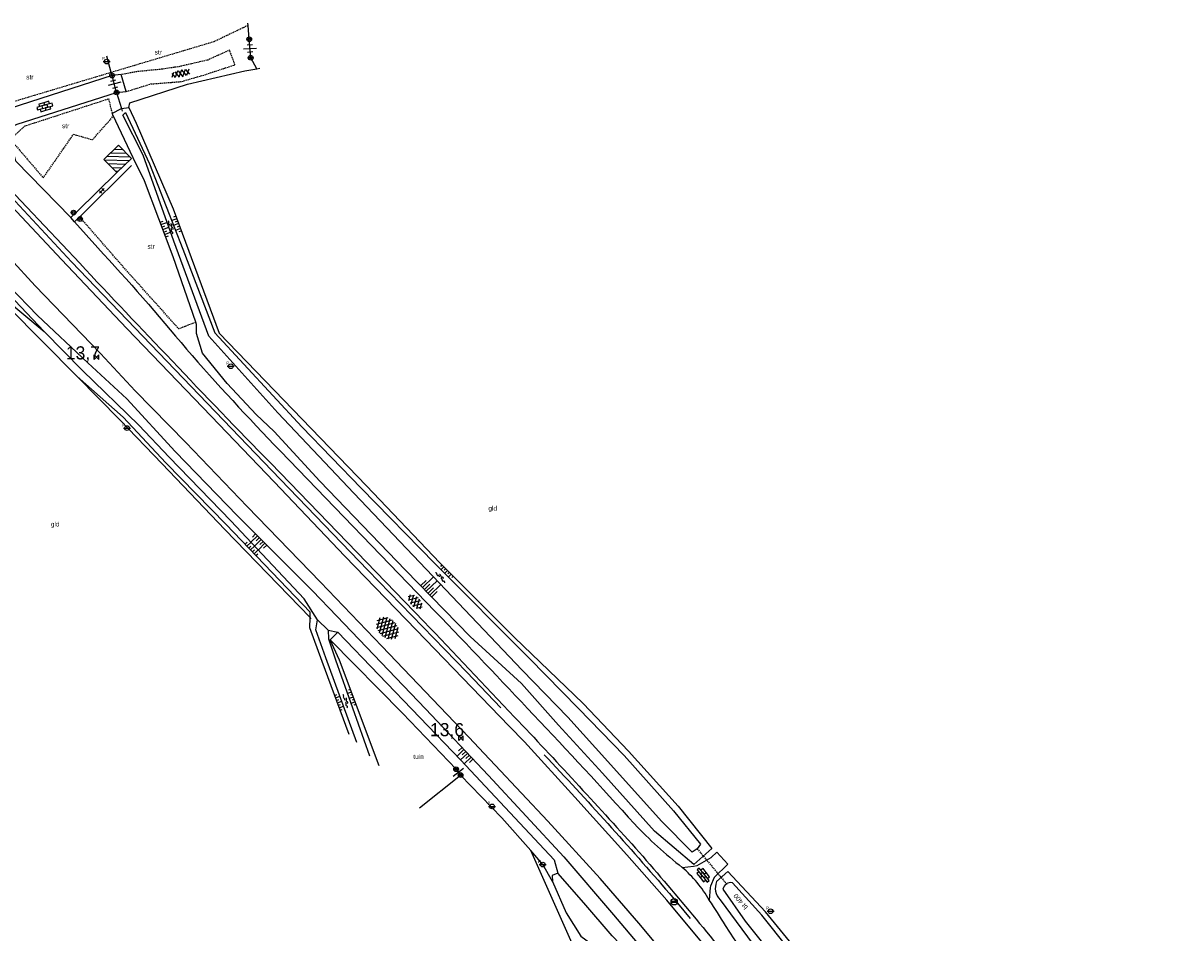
# Model space of a CAD drawing. Header units: metres. Extents: x 121538 to 126242, y 445257 to 454505.
# Tile 13 of 83: x 125265 to 125486, y 447552 to 447725. Entities that reach past the tile are written whole.
import ezdxf
from ezdxf.enums import TextEntityAlignment as Align

# ---------------------------------------------------------------- set-up
doc = ezdxf.new("R2010")
doc.units = ezdxf.units.M
doc.linetypes.add('STIPPELFIJN', pattern=[0.375, 0.25, -0.125])
for name, color, linetype in [('BOUWT02', 8, 'Continuous'), ('SYMBD01', 8, 'Continuous'), ('SYMBD02', 8, 'Continuous'), ('SYMBD03', 8, 'Continuous'), ('SYMBD04', 8, 'Continuous'), ('SYMBD05', 8, 'Continuous'), ('SYMBD21', 8, 'Continuous'), ('TEK-D05', 8, 'Continuous'), ('TEK-D20', 7, 'Continuous'), ('TER-D03S', 8, 'Continuous'), ('TER-T02', 8, 'RASTER'), ('TER-T03', 8, 'Continuous'), ('TER-T04', 8, 'HAAG'), ('TER-T09', 8, 'Continuous'), ('TOPOT05', 8, 'STIPPELFIJN'), ('TOPOT18', 8, 'STIPPELFIJN'), ('TOPOT22', 8, 'Continuous'), ('TOPOT30', 8, 'Continuous'), ('TOPOT50', 8, 'Continuous'), ('WAT-T00', 8, 'Continuous'), ('WEG-T01', 8, 'Continuous'), ('WEG-T06', 8, 'STIPPELFIJN')]:
    doc.layers.add(name, color=color, linetype=linetype)
doc.styles.add('ISO', font='provutr.shx')
doc.styles.add('rtw_iso', font='iso-rtw.shx')
doc.linetypes.add('HAAG', pattern='A,0.25,-0.25,[151,BLOK.SHX,S=0.25,R=0,X=0,Y=0],-0.25,0.25', length=1)
doc.linetypes.add('RASTER', pattern='A,0.25,-0.25,[150,BLOK.SHX,S=0.25,R=0,X=0,Y=0],-0.25,0.25', length=1)

# ---------------------------------------------------------------- blocks, each defined once
blk = doc.blocks.new('DRHEK')
at = {"linetype": 'Continuous'}
for p, q in [((1.25, 0), (-1.25, 0)), ((-0.5, 0.7), (0.5, 0.7)), ((-0.5, -0.7), (0.5, -0.7))]:
    blk.add_line(p, q, dxfattribs=at)
blk = doc.blocks.new('asfalt-l')
for p, q in [((-0.93, 0.18), (0.7, 1.13)), ((-0.89, -0.52), (0.89, 0.52)), ((-0.89, 0.52), (0.89, -0.52)), ((-0.76, 1.01), (0.3, 1.62)), ((-0.7, 1.13), (0.93, 0.18)), ((-0.3, 1.62), (0.76, 1.01)), ((-0.93, -0.18), (0.7, -1.13)), ((-0.76, -1.01), (0.3, -1.62)), ((-0.7, -1.13), (0.93, -0.18)), ((-0.3, -1.62), (0.76, -1.01))]:
    blk.add_line(p, q)
blk = doc.blocks.new('talud')
for p, q in [((0, 0.75), (0.5, 0.75)), ((0, 0.5), (1, 0.5)), ((0, 0.25), (0.5, 0.25)), ((0, 0), (1, 0)), ((0, -0.25), (0.5, -0.25)), ((0, -0.5), (1, -0.5)), ((0, -0.75), (0.5, -0.75))]:
    blk.add_line(p, q)
blk = doc.blocks.new('water-m')
at = {"linetype": 'Continuous'}
for centre, start, end in [((-0.01, 0.75), 129.7446, 230.2554), ((-0.32, 1.12), 309.7446, 50.2554), ((-0.32, 0.37), 309.7446, 50.2554), ((0.32, 0.01), 129.7446, 230.2554), ((0, 0.38), 309.7446, 50.2554), ((-0.01, -0.74), 129.7446, 230.2554), ((-0.32, -0.37), 309.7446, 50.2554), ((-0.32, -1.12), 309.7446, 50.2554), ((0, -0.37), 309.7446, 50.2554)]:
    blk.add_arc(centre, 0.244, start, end, dxfattribs=at)
blk = doc.blocks.new('asfalt-xl')
at = {"linetype": 'Continuous'}
for p, q in [((0.41, 2.41), (-1.51, 1.29)), ((0.41, 2.41), (-1.51, 1.29)), ((1.52, 1.29), (-0.43, 2.4)), ((1.52, 1.29), (-0.43, 2.4)), ((1.4, 1.54), (-1.75, -0.3)), ((1.4, 1.54), (-1.75, -0.3)), ((1.41, -1.53), (-1.75, 0.28)), ((1.41, -1.53), (-1.75, 0.28)), ((1.01, 2.03), (-1.74, 0.43)), ((1.01, 2.03), (-1.74, 0.43)), ((1.65, -0.94), (-1.64, 0.94)), ((1.65, -0.94), (-1.64, 0.94)), ((1.64, 0.96), (-1.63, -0.95)), ((1.64, 0.96), (-1.63, -0.95)), ((1.77, -0.29), (-1.4, 1.52)), ((1.77, -0.29), (-1.4, 1.52)), ((1.76, 0.3), (-1.39, -1.53)), ((1.76, 0.3), (-1.39, -1.53)), ((1.75, 0.44), (-1.02, 2.02)), ((1.75, 0.44), (-1.02, 2.02)), ((1.02, -2.03), (-1.74, -0.45)), ((1.02, -2.03), (-1.74, -0.45)), ((0.41, -2.41), (-1.49, -1.33)), ((0.41, -2.41), (-1.49, -1.33)), ((1.75, -0.43), (-1, -2.03)), ((1.75, -0.43), (-1, -2.03)), ((1.53, -1.28), (-0.41, -2.41)), ((1.53, -1.28), (-0.41, -2.41))]:
    blk.add_line(p, q, dxfattribs=at)
blk = doc.blocks.new('asfalt-m')
for p, q in [((-0.63, 0.38), (0.64, 1.04)), ((-0.63, 0.4), (0.66, -0.42)), ((-0.57, -0.3), (0.73, 0.38)), ((-0.53, 1.07), (0.74, 0.27)), ((-0.52, 1.14), (0.54, 1.69)), ((-0.43, 1.75), (0.63, 1.08)), ((-0.56, -0.38), (0.58, -1.1)), ((-0.49, -0.96), (0.67, -0.36)), ((-0.46, -1.19), (0.39, -1.73)), ((-0.34, -1.59), (0.57, -1.11))]:
    blk.add_line(p, q)
blk = doc.blocks.new('Prov-grensst')
blk.add_line((-0.67, 0), (0.67, 0))
blk.add_circle((0, 0), 0.45)
at = {"style": 'ISO'}
blk.add_text('P', height=0.6, dxfattribs=at).set_placement((-0.61, 0.58), align=Align.MIDDLE)
blk = doc.blocks.new('paal')
for radius in [0.45, 0.2]:
    blk.add_circle((0, 0), radius)
blk = doc.blocks.new('kilometerpaal')
for p, q in [((-0.44, 0.44), (0.44, -0.44)), ((-0.44, -0.44), (-0.44, 0.44)), ((0.44, 0.44), (-0.44, -0.44)), ((0.44, -0.44), (0.44, 0.44))]:
    blk.add_line(p, q)
at = {"style": 'rtw_iso'}
blk.add_attdef('KILOMETERPAAL', (0.59, 0.87), '', height=2.5, dxfattribs=at)
blk = doc.blocks.new('balise')
blk.add_hatch(color=256).paths.add_polyline_path([(0.6, 0, 0.086579), (0.56, 0.2), (-0.56, 0.2, 0.086579), (-0.6, 0, 0.085386), (-0.57, -0.2), (0.57, -0.2, 0.085386)])
blk.add_circle((0, 0), 0.6)
blk = doc.blocks.new('klinkers-l')
at = {"linetype": 'Continuous'}
for p, q in [((-0.25, 1), (-0.75, 1)), ((-0.75, 1), (-0.75, 0)), ((-0.25, 0), (-0.75, 0)), ((-0.75, 0), (-0.75, -1)), ((0.25, 1.5), (-0.25, 1.5)), ((-0.25, 1.5), (-0.25, 0.5)), ((0.25, 0.5), (-0.25, 0.5)), ((-0.25, 0.5), (-0.25, -0.5)), ((0.25, 0.5), (0.25, 1.5)), ((0.75, 1), (0.25, 1)), ((0.25, -0.5), (0.25, 0.5)), ((0.75, 0), (0.75, 1)), ((-0.75, -1), (-0.25, -1)), ((-0.25, -0.5), (-0.25, 0)), ((0.25, -0.5), (-0.25, -0.5)), ((-0.25, -0.5), (-0.25, -1.5)), ((-0.25, -1.5), (0.25, -1.5)), ((0.75, 0), (0.25, 0)), ((0.25, 0), (0.25, -0.5)), ((0.25, -1.5), (0.25, -0.5)), ((0.25, -1), (0.75, -1)), ((0.75, -1), (0.75, 0))]:
    blk.add_line(p, q, dxfattribs=at)
blk = doc.blocks.new('tegels-s')
for p, q in [((0.3125, 0.3125), (-0.3125, 0.3125)), ((0, -0.625), (0, 0.625)), ((0.3125, -0.3125), (-0.3125, -0.3125))]:
    blk.add_line(p, q)

msp = doc.modelspace()

# ---------------------------------------------------------------- hatches: boundary and pattern name
at = {"layer": 'SYMBD21'}
h = msp.add_hatch(dxfattribs=at)
h.set_pattern_fill('ANSI31', color=256, scale=0.22, style=0)
h.set_pattern_definition([(178.28432535, (0, 0), (-0.0209128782, -0.6981868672), [])])
h.paths.add_polyline_path([(125285.91, 447699.23), (125283.4, 447701.8), (125280.63, 447699.09), (125283.07, 447696.59)])
h.paths.add_polyline_path([(125284.3, 447698.97), (125283.26, 447700.02), (125282.3, 447699.06), (125283.34, 447698.01)], flags=24)

# ---------------------------------------------------------------- linework, layer by layer
at = {"layer": 'BOUWT02'}
for points in [[(125283.4, 447701.8), (125280.63, 447699.09), (125283.07, 447696.59)], [(125283.07, 447696.59), (125285.91, 447699.23), (125283.4, 447701.8)]]:
    msp.add_lwpolyline(points, dxfattribs=at)
at = {"layer": 'TER-T02', "flags": 128}
for points in [[(125308.11, 447724.63), (125308.07, 447725.07)], [(125309.76, 447716.35), (125308.61, 447718.46), (125308.35, 447722.01), (125308.11, 447724.63)], [(125282.02, 447715.66), (125281.15, 447718.77)], [(125285.39, 447709.01), (125285.54, 447709.88), (125296.56, 447713.41), (125307.51, 447715.99), (125309.76, 447716.35)], [(125309.76, 447716.35), (125310.33, 447716.49)], [(125282.18, 447715.07), (125282.02, 447715.66)], [(125283.03, 447711.87), (125283.95, 447708.77)], [(125283.95, 447708.77), (125284.1, 447708.29)], [(125275.52, 447657.71), (125262.39, 447671), (125249.73, 447684.04), (125239.48, 447694.29), (125239.32, 447694.45)], [(125319.93, 447611.73), (125303.68, 447628.53), (125291.71, 447641.02), (125283.65, 447649.43), (125275.52, 447657.71)], [(125320.16, 447611.49), (125319.93, 447611.73)], [(125323.74, 447607.5), (125337.57, 447593.48), (125347.78, 447582.8), (125348.65, 447581.7)], [(125340.78, 447575.46), (125348.65, 447581.7)], [(125362.04, 447567.3), (125356.52, 447573.53), (125348.65, 447581.7)], [(125366.2, 447561.38), (125364.31, 447564.62), (125362.04, 447567.3)]]:
    msp.add_lwpolyline(points, dxfattribs=at)
at = {"layer": 'TER-T03'}
msp.add_lwpolyline([(125283.03, 447711.87), (125282.18, 447715.07)], dxfattribs=at)
at = {"layer": 'TER-T04', "flags": 128}
msp.add_lwpolyline([(125257.84, 447697.35), (125274.45, 447679.55), (125291.09, 447662.18), (125312.63, 447639.79), (125330.98, 447620.77), (125349.83, 447601.32), (125356.34, 447594.53)], dxfattribs=at)
msp.add_lwpolyline([(125364.61, 447585.57, -0.011585), (125388.48, 447559.09), (125392.46, 447554.34)], format="xyb", dxfattribs=at)
at = {"layer": 'TER-T09'}
for points in [[(125282.32, 447707.59), (125282.18, 447707.87), (125282.24, 447707.9)], [(125282.24, 447707.9), (125283.82, 447708.75), (125283.95, 447708.77)], [(125298.13, 447668.02), (125293.8, 447680.53), (125288.37, 447694.99), (125286.19, 447699.41), (125282.32, 447707.59)], [(125283.95, 447708.77), (125285.39, 447709.01)], [(125285.39, 447709.01), (125286.8, 447705.98), (125293.82, 447689.63), (125302.62, 447665.98), (125330.68, 447636.86), (125344.67, 447622.17), (125358.92, 447607.9), (125372.03, 447595.32), (125380.66, 447586.24), (125390.11, 447575.78), (125396.55, 447567.7), (125393.1, 447564.62), (125385.62, 447571.01), (125375.69, 447582.08), (125367.33, 447591.21), (125360.23, 447599.12), (125350.5, 447608.1), (125338.17, 447620.78), (125321.79, 447637.76), (125313.12, 447647.21), (125309.63, 447650.44), (125304.14, 447656.36), (125299.44, 447662.14), (125298.31, 447665.91), (125298.26, 447667.63), (125298.13, 447668.02)], [(125239.32, 447694.45), (125241.68, 447696.37), (125249.18, 447688.62), (125257.07, 447680.49), (125267.96, 447669.3), (125277.55, 447660.27), (125285.02, 447653.44), (125294.18, 447643.41), (125306.09, 447631.14), (125320.38, 447616.83), (125325.04, 447611.97), (125341.94, 447594.32), (125353.98, 447581.61), (125368.36, 447566.12), (125377.83, 447555.04), (125388.26, 447542.7), (125397.04, 447531.75), (125407.3, 447518.43), (125411.8, 447512.02), (125415.39, 447506.88), (125410.49, 447503.12), (125410.47, 447503.16)], [(125319.93, 447611.73), (125319.96, 447612.77), (125303.91, 447629.5), (125292.44, 447641.25), (125284.27, 447649.92), (125275.52, 447657.71)], [(125327.38, 447589.44), (125322.22, 447603.33), (125319.88, 447609.77), (125319.93, 447611.73)], [(125333.09, 447583.48), (125325.53, 447603.62), (125323.74, 447607.5)], [(125408.07, 447506.22), (125406.55, 447508.16), (125400.31, 447516.15), (125391.72, 447527.62), (125386.46, 447533.4), (125378.71, 447543.34), (125369.91, 447549.57), (125362.04, 447567.3)]]:
    msp.add_lwpolyline(points, dxfattribs=at)
msp.add_lwpolyline([(125417.1, 447543), (125406.8, 447555.63), (125399.61, 447563.3), (125397.47, 447561.37, 0.31214), (125398.17, 447557.91), (125405.32, 447548.15)], format="xyb", dxfattribs=at)
at = {"layer": 'TOPOT05', "flags": 128}
for points in [[(125308.11, 447724.63), (125301.61, 447721.52), (125282.02, 447715.66)], [(125282.02, 447715.66), (125258.7, 447708.68), (125257.03, 447711.54), (125257.46, 447714.09), (125257.73, 447715.69)], [(125282.24, 447707.9), (125281.57, 447710.61), (125265.44, 447705.38), (125262.75, 447702.93), (125269.06, 447695.58), (125274.83, 447703.89), (125278.44, 447702.84), (125282.39, 447707.3), (125282.32, 447707.59)], [(125282.32, 447707.59), (125282.24, 447707.9)], [(125298.13, 447668.02), (125294.9, 447666.77), (125284.48, 447678.4), (125275.98, 447688.14)]]:
    msp.add_lwpolyline(points, dxfattribs=at)
at = {"layer": 'TOPOT18'}
msp.add_line((125393.76, 447567.65), (125399.49, 447560.79), dxfattribs=at)
at = {"layer": 'TOPOT50'}
for points in [[(125321.33, 447611.32), (125318.82, 447615.31), (125304.82, 447630.19), (125293.04, 447642.34), (125287.26, 447648.38), (125276.54, 447658.82), (125269.23, 447666.26)], [(125323.37, 447609.3), (125325.24, 447608.96)], [(125323.74, 447607.5), (125325.24, 447608.96)], [(125325.24, 447608.96), (125348.71, 447584.51), (125366.48, 447565.52), (125367.19, 447563.01)]]:
    msp.add_lwpolyline(points, dxfattribs=at)
at = {"layer": 'WAT-T00'}
for points in [[(125284.73, 447708.02), (125289.34, 447698.23), (125295.67, 447681.97), (125301.79, 447666.03), (125318.38, 447648.12), (125329.69, 447636.41), (125343.76, 447622.04), (125361.75, 447603.95), (125371.16, 447594.39), (125379.82, 447585.39), (125389.24, 447574.87), (125394.41, 447568.5), (125393.76, 447567.65), (125392.78, 447567.02), (125386.99, 447572.9), (125377.3, 447583.61), (125369.08, 447592.76), (125360.41, 447601.7), (125343.34, 447619.61), (125328.27, 447635.43), (125313.8, 447650.76), (125300.63, 447665.39), (125293.93, 447683.5), (125288.13, 447699.87), (125284.26, 447707.53)], [(125269.23, 447666.26), (125254.75, 447681.54), (125241.63, 447694.8), (125240.76, 447694.22), (125251.92, 447682.75), (125261.86, 447672.42)]]:
    msp.add_lwpolyline(points, close=True, dxfattribs=at)
for points in [[(125328.87, 447587.88), (125322.97, 447604.04), (125321.03, 447609.39), (125321.33, 447611.32)], [(125321.33, 447611.32), (125323.37, 447609.3)], [(125323.37, 447609.3), (125323.46, 447607.66), (125324.8, 447603.68), (125331.27, 447585.38)], [(125367.19, 447563.01), (125366.09, 447562.53), (125366.2, 447561.38)], [(125366.2, 447561.38), (125368.81, 447555.4), (125371.58, 447551), (125378.76, 447545.68), (125383.48, 447540.02), (125389.02, 447532.57), (125393.32, 447527.3), (125402.27, 447515.52), (125407.51, 447508.87), (125410.45, 447505.14), (125412.1, 447505.63), (125412.66, 447506.77), (125409.88, 447510.6), (125403.9, 447518.83), (125395.11, 447529.91), (125389.99, 447536.03), (125381.98, 447546.4), (125377.53, 447551.01), (125372.14, 447557.3), (125367.19, 447563.01)]]:
    msp.add_lwpolyline(points, dxfattribs=at)
msp.add_lwpolyline([(125416.38, 447542.1), (125406.11, 447555), (125400.48, 447561.16, 0.421784), (125398.67, 447559.95), (125402.94, 447553.85), (125413.04, 447541.21)], format="xyb", dxfattribs=at)
at = {"layer": 'WEG-T01'}
for points in [[(125282.18, 447715.07), (125260.66, 447708.18), (125259.42, 447707.78), (125255.73, 447708.52), (125254.92, 447708.91), (125254.65, 447708.64)], [(125283.93, 447715.26), (125282.18, 447715.07)], [(125284.84, 447712.01), (125283.93, 447715.26)], [(125283.03, 447711.87), (125284.84, 447712.01)], [(125418.52, 447507.45), (125414, 447513.63), (125411.88, 447516.51), (125399.25, 447533.16), (125390.08, 447544.54), (125382.66, 447553.47), (125375.29, 447561.95), (125365.3, 447572.9), (125355.27, 447583.55), (125353.12, 447585.83), (125350.2, 447588.94), (125333.62, 447606.27), (125321.92, 447618.49), (125307.94, 447632.92), (125296.24, 447645.09), (125286.59, 447654.98), (125279.94, 447662.09), (125267.48, 447674.97), (125257.91, 447685.38), (125252.06, 447691.74), (125245.59, 447698.79), (125245.32, 447698.59)], [(125274.32, 447688), (125263.84, 447698.73)], [(125274.32, 447688), (125275.54, 447689.15), (125283.07, 447696.59)], [(125275.98, 447688.14), (125276.28, 447688.42), (125285.91, 447697.91)], [(125275, 447687.2), (125274.32, 447688)], [(125275, 447687.2), (125275.98, 447688.14)], [(125390.91, 447564.09), (125393.09, 447564.3), (125393.79, 447564.43), (125396.45, 447565.95), (125397.54, 447566.96), (125399.64, 447564.73), (125397.01, 447562.13), (125396.3, 447560.52), (125396.27, 447560.23), (125396.08, 447557.85)]]:
    msp.add_lwpolyline(points, dxfattribs=at)
for points in [[(125263.84, 447698.73), (125263.47, 447700.12, -0.237492), (125262.59, 447704.6, -0.19129), (125264.1, 447705.78), (125283.03, 447711.87)], [(125424.09, 447511.37, 0.002162), (125417.52, 447520.28), (125404.58, 447537.47), (125395.56, 447548.73), (125387.98, 447557.85), (125380.38, 447566.48), (125370.44, 447577.47), (125360.84, 447588.03), (125357.92, 447591.02), (125340.18, 447609.37), (125326.58, 447623.41), (125313.07, 447637.58), (125301.06, 447650.12), (125284.98, 447666.84), (125272.56, 447680.03), (125263.03, 447690.13), (125254.04, 447699.89)], [(125256.28, 447699.92), (125256.96, 447699.38), (125265.92, 447690.01), (125276, 447679.27, 0.003743), (125293.66, 447660.67, 0.005952), (125312.44, 447641.16), (125341.62, 447610.99, -0.001418), (125358.95, 447592.76, -0.005984), (125382, 447567.78, -0.012151), (125403.45, 447542, -0.009343), (125423.88, 447515.26), (125424.17, 447514.63)], [(125275, 447687.2), (125279.46, 447682.22, -0.01405), (125296.35, 447662.91, 0.012878), (125314.26, 447643.49), (125343.81, 447612.91, -0.002335), (125362.57, 447593.16, -0.006097), (125381.82, 447572.36, 0.036676), (125390.91, 447564.09, -0.036676)], [(125396.08, 447557.85, 0.083425), (125390.91, 447564.09)], [(125486.01, 447420.02, 0.007752), (125470.64, 447448.13, 0.0062), (125455.3, 447473.9, 0.016), (125438.8, 447499.45, 0.007506), (125421.5, 447523.39, 0.007005), (125403.23, 447547.02), (125401.99, 447548.94), (125400.81, 447550.48), (125399.14, 447553, 0.018492), (125396.08, 447557.85)]]:
    msp.add_lwpolyline(points, format="xyb", dxfattribs=at)
at = {"layer": 'WEG-T06', "flags": 128}
msp.add_lwpolyline([(125284.84, 447712.01), (125289.57, 447713.48), (125295.31, 447713.92), (125299.68, 447715.18), (125305.61, 447717.13), (125304.58, 447719.92), (125300.45, 447718.04), (125294.94, 447716.77), (125291.63, 447716.28), (125286.9, 447715.81), (125283.93, 447715.26)], dxfattribs=at)

# ---------------------------------------------------------------- block references
at = {"layer": 'SYMBD01'}
for name, p, rotation in [('asfalt-m', (125295.17, 447715.48), 282.3028692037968), ('asfalt-l', (125340.01, 447614.76), 43.44177151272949), ('asfalt-xl', (125334.74, 447609.73), 224.8104900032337)]:
    msp.add_blockref(name, p, dxfattribs=dict(at, rotation=rotation))
at = {"layer": 'SYMBD02'}
for p, rotation in [((125269.35, 447709.17), 105.5895409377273), ((125394.93, 447562.61), 219.2268128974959)]:
    msp.add_blockref('klinkers-l', p, dxfattribs=dict(at, rotation=rotation))
at = {"layer": 'SYMBD03', "rotation": 313.7423561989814}
msp.add_blockref('tegels-s', (125280.24, 447693.1), dxfattribs=at)
at = {"layer": 'SYMBD04', "linetype": 'Continuous', "yscale": 2}
for p, xscale, zscale, rotation in [((125291.85, 447685.71), 1.219111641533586, 1.219111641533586, 20.57774471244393), ((125294.86, 447686.84), 1.010479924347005, 1.010479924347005, 200.3979050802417), ((125310.62, 447626.61), 1.76465452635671, 1.76465452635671, 224.961937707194), ((125346.15, 447620.69), 0.7416108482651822, 0.7416108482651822, 224.9598121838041), ((125342.09, 447616.74), 2.886217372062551, 2.886217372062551, 44.20287682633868), ((125349.97, 447585.83), 1.819831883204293, 1.819831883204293, 223.4039517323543)]:
    msp.add_blockref('talud', p, dxfattribs=dict(at, xscale=xscale, zscale=zscale, rotation=rotation))
at = {"layer": 'SYMBD04', "yscale": 2}
for p, xscale, zscale, rotation in [((125308.59, 447624.62), 1.072168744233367, 1.072168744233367, 43.24194110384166), ((125325.15, 447595.46), 0.9006308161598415, 0.9006308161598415, 20.09225705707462), ((125328.18, 447596.57), 0.8109665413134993, 0.8109665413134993, 199.4723663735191)]:
    msp.add_blockref('talud', p, dxfattribs=dict(at, xscale=xscale, zscale=zscale, rotation=rotation))
at = {"layer": 'SYMBD05', "linetype": 'Continuous'}
for p, rotation in [((125293.45, 447686.21), 19.11127217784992), ((125344.87, 447619.44), 43.27527156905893)]:
    msp.add_blockref('water-m', p, dxfattribs=dict(at, rotation=rotation))
at = {"layer": 'SYMBD05', "rotation": 18.3911735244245}
msp.add_blockref('water-m', (125326.77, 447595.83), dxfattribs=at)
at = {"layer": 'TER-D03S'}
for p, rotation in [((125308.48, 447720.23), 184.1637358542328), ((125282.61, 447713.47), 14.91021470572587)]:
    msp.add_blockref('DRHEK', p, dxfattribs=dict(at, rotation=rotation))
at = {"layer": 'TER-D03S', "linetype": 'Continuous', "rotation": 218.0835402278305}
msp.add_blockref('DRHEK', (125348.21, 447582.25), dxfattribs=at)
at = {"layer": 'TOPOT22'}
for name, p in [('paal', (125308.35, 447722.01)), ('Prov-grensst', (125281.14, 447717.73)), ('paal', (125308.61, 447718.46)), ('paal', (125282.18, 447715.07)), ('paal', (125283.03, 447711.87)), ('paal', (125274.85, 447688.95)), ('paal', (125276.09, 447687.71)), ('Prov-grensst', (125304.82, 447659.65)), ('Prov-grensst', (125285.03, 447647.86)), ('paal', (125347.78, 447582.8)), ('paal', (125348.65, 447581.7)), ('Prov-grensst', (125354.66, 447575.72)), ('Prov-grensst', (125364.31, 447564.62)), ('Prov-grensst', (125407.76, 447555.72))]:
    msp.add_blockref(name, p, dxfattribs=at)
at = {"layer": 'TOPOT30'}
ref = msp.add_blockref('kilometerpaal', (125279.23, 447661.38), dxfattribs=at)
ref.add_attrib('KILOMETERPAAL', '13,7', (125273.36, 447660.95), dxfattribs={"height": 2.5, "style": 'rtw_iso'})
ref = msp.add_blockref('kilometerpaal', (125348.72, 447588.72), dxfattribs=at)
ref.add_attrib('KILOMETERPAAL', '13,6', (125342.81, 447589.1), dxfattribs={"height": 2.5, "style": 'rtw_iso'})
msp.add_blockref('balise', (125389.38, 447557.52), dxfattribs=at)

# ---------------------------------------------------------------- texts
at = {"layer": 'TEK-D05', "style": 'ISO'}
for s, p in [('str', (125290.31, 447719.09)), ('str', (125265.8, 447714.34)), ('str', (125272.64, 447705.04)), ('str', (125288.93, 447682.04)), ('gld', (125353.94, 447632.11)), ('gld', (125270.5, 447629.09)), ('tuin', (125339.63, 447584.76))]:
    msp.add_text(s, height=0.9, dxfattribs=at).set_placement(p)
at = {"layer": 'TEK-D20', "style": 'ISO'}
msp.add_text('bt 400', height=0.9, rotation=129.8589, dxfattribs=at).set_placement((125403.51, 447556.52))

doc.saveas('drawing.dxf')
